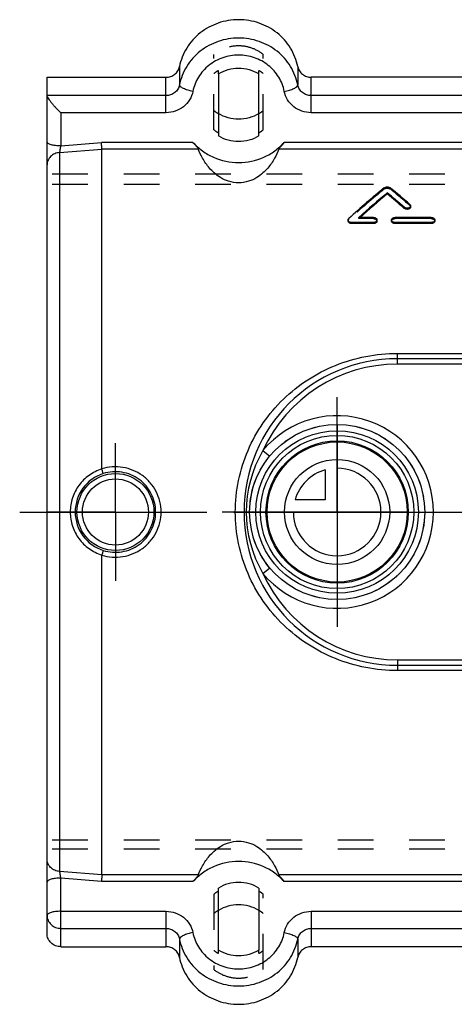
# Model space of a CAD drawing. Header units: millimetres. Extents: x 400 to 600, y 405 to 595.
# Tile 1 of 4: x 400 to 479, y 410 to 590. Entities that reach past the tile are written whole.
import ezdxf

# ---------------------------------------------------------------- set-up
doc = ezdxf.new("R2010")
doc.units = ezdxf.units.MM
doc.header["$LTSCALE"] = 65.185185
doc.linetypes.add('CENTER', pattern=[0.6, 0.375, -0.075, 0.075, -0.075])
doc.linetypes.add('HIDDEN', pattern=[0.2, 0.1, -0.1])
doc.layers.get('0').update_dxf_attribs({"linetype": 'CONTINUOUS'})
for name, color, linetype in [('ACHSEN_S', 7, 'CONTINUOUS'), ('DEFAULT_2', 8, 'HIDDEN'), ('FASEN', 7, 'CONTINUOUS'), ('FLAECHEN', 7, 'CONTINUOUS'), ('KONST.EL_MIT_GEO', 7, 'CONTINUOUS'), ('KURVEN', 7, 'CONTINUOUS')]:
    doc.layers.add(name, color=color, linetype=linetype)

msp = doc.modelspace()

# ---------------------------------------------------------------- linework, layer by layer
at = {"color": 7, "linetype": 'Continuous'}
for p, q in [((436.3, 580.05), (436.3, 568.68)), ((443.7, 568.68), (443.7, 580.05)), ((431.66, 567.5), (414.96, 567.5)), ((551.66, 567.5), (448.34, 567.5)), ((415, 507.87), (415, 566.3)), ((432.63, 566.3), (415, 566.3)), ((552.63, 566.3), (447.37, 566.3)), ((415, 433.7), (415, 492.13)), ((432.63, 433.7), (415, 433.7)), ((552.63, 433.7), (447.37, 433.7)), ((431.66, 432.5), (414.96, 432.5)), ((551.66, 432.5), (448.34, 432.5)), ((436.3, 419.95), (436.3, 431.32)), ((443.7, 431.32), (443.7, 419.95))]:
    msp.add_line(p, q, dxfattribs=at)
for points, knots in [([(436.3, 580.05), (436.85, 580.38), (438.06, 580.89), (440, 581.15), (441.94, 580.89), (443.15, 580.38), (443.7, 580.05)], [0, 0, 0, 0, 0.249227, 0.5, 0.750773, 1, 1, 1, 1]), ([(443.7, 572.76), (443.15, 572.43), (441.94, 571.92), (440, 571.66), (438.06, 571.92), (436.85, 572.43), (436.3, 572.76)], [0, 0, 0, 0, 0.249224, 0.5, 0.750776, 1, 1, 1, 1]), ([(443.7, 568.68), (443.15, 568.35), (441.94, 567.84), (440, 567.58), (438.06, 567.84), (436.85, 568.35), (436.3, 568.68)], [0, 0, 0, 0, 0.249223, 0.5, 0.750777, 1, 1, 1, 1]), ([(415, 566.3), (415, 566.37), (414.99, 566.54), (414.98, 566.94), (414.97, 567.27), (414.96, 567.5)], [0, 0, 0, 0, 0.172892, 0.418501, 1, 1, 1, 1]), ([(431.66, 567.5), (431.76, 567.39), (431.95, 567.18), (432.23, 566.86), (432.44, 566.61), (432.57, 566.43), (432.62, 566.34), (432.63, 566.3)], [0, 0, 0, 0, 0.280309, 0.558731, 0.81346, 0.919583, 1, 1, 1, 1]), ([(431.66, 567.5), (432.18, 566.93), (433.35, 565.88), (436.06, 564.33), (440, 563.51), (443.94, 564.33), (446.65, 565.88), (447.82, 566.93), (448.34, 567.5)], [0, 0, 0, 0, 0.123944, 0.248999, 0.5, 0.751, 0.876056, 1, 1, 1, 1]), ([(447.37, 566.3), (447.38, 566.34), (447.43, 566.43), (447.56, 566.61), (447.77, 566.86), (448.05, 567.18), (448.24, 567.39), (448.34, 567.5)], [0, 0, 0, 0, 0.080417, 0.18654, 0.441269, 0.719691, 1, 1, 1, 1]), ([(447.37, 566.3), (447.15, 565.72), (446.57, 564.49), (445.56, 563.02), (444.43, 561.86), (443.27, 561), (441.78, 560.31), (440, 560.03), (438.22, 560.31), (436.73, 561), (435.57, 561.86), (434.44, 563.02), (433.43, 564.49), (432.85, 565.72), (432.63, 566.3)], [0, 0, 0, 0, 0.091782, 0.198985, 0.260589, 0.329812, 0.409485, 0.5, 0.590515, 0.670188, 0.739412, 0.801015, 0.908218, 1, 1, 1, 1]), ([(432.63, 433.7), (432.85, 434.28), (433.43, 435.51), (434.44, 436.98), (435.57, 438.14), (436.73, 439), (438.22, 439.69), (440, 439.97), (441.78, 439.69), (443.27, 439), (444.43, 438.14), (445.56, 436.98), (446.57, 435.51), (447.15, 434.28), (447.37, 433.7)], [0, 0, 0, 0, 0.091782, 0.198985, 0.260588, 0.329812, 0.409485, 0.5, 0.590515, 0.670188, 0.739411, 0.801015, 0.908218, 1, 1, 1, 1]), ([(448.34, 432.5), (447.82, 433.07), (446.65, 434.12), (443.94, 435.67), (440, 436.49), (436.06, 435.67), (433.35, 434.12), (432.18, 433.07), (431.66, 432.5)], [0, 0, 0, 0, 0.123944, 0.249, 0.5, 0.751001, 0.876056, 1, 1, 1, 1]), ([(415, 433.7), (415, 433.63), (414.99, 433.46), (414.98, 433.06), (414.97, 432.73), (414.96, 432.5)], [0, 0, 0, 0, 0.172893, 0.418501, 1, 1, 1, 1]), ([(432.63, 433.7), (432.62, 433.66), (432.57, 433.57), (432.44, 433.39), (432.23, 433.14), (431.95, 432.82), (431.76, 432.61), (431.66, 432.5)], [0, 0, 0, 0, 0.080417, 0.186542, 0.441268, 0.71969, 1, 1, 1, 1]), ([(448.34, 432.5), (448.24, 432.61), (448.05, 432.82), (447.77, 433.14), (447.56, 433.39), (447.43, 433.57), (447.38, 433.66), (447.37, 433.7)], [0, 0, 0, 0, 0.28031, 0.558732, 0.813458, 0.919583, 1, 1, 1, 1]), ([(443.7, 431.32), (443.15, 431.65), (441.94, 432.16), (440, 432.42), (438.06, 432.16), (436.85, 431.65), (436.3, 431.32)], [0, 0, 0, 0, 0.249223, 0.5, 0.750777, 1, 1, 1, 1]), ([(443.7, 427.24), (443.15, 427.57), (441.94, 428.08), (440, 428.34), (438.06, 428.08), (436.85, 427.57), (436.3, 427.24)], [0, 0, 0, 0, 0.249224, 0.5, 0.750776, 1, 1, 1, 1]), ([(443.7, 419.95), (443.15, 419.62), (441.94, 419.11), (440, 418.85), (438.06, 419.11), (436.85, 419.62), (436.3, 419.95)], [0, 0, 0, 0, 0.249227, 0.5, 0.750773, 1, 1, 1, 1])]:
    msp.add_open_spline(points, degree=3, knots=knots, dxfattribs=at)
at = {"layer": 'ACHSEN_S', "color": 2, "linetype": 'CENTER'}
msp.add_line((400, 500), (600, 500), dxfattribs=at)
at = {"layer": 'DEFAULT_2', "color": 8, "linetype": 'HIDDEN'}
for p, q in [((435.5, 569.82), (435.5, 583.57)), ((444.5, 569.82), (444.5, 583.57)), ((436.3, 580.05), (436.3, 580.63)), ((443.7, 580.05), (443.7, 580.63)), ((435.5, 430.18), (435.5, 416.43)), ((444.5, 416.43), (444.5, 430.18)), ((436.3, 419.37), (436.3, 419.95)), ((443.7, 419.37), (443.7, 419.95))]:
    msp.add_line(p, q, dxfattribs=at)
for centre, start, end in [((439.88, 574.61), 120.7733, 128.7426), ((440.12, 574.61), 51.2574, 59.2267), ((439.89, 578.78), 231.2594, 239.2159), ((440.11, 578.78), 300.7841, 308.7406), ((439.88, 575.28), 231.2574, 239.2267), ((440.12, 575.28), 300.7733, 308.7426), ((439.88, 424.72), 120.7733, 128.7426), ((440.12, 424.72), 51.2574, 59.2267), ((439.89, 421.22), 120.7841, 128.7406), ((440.11, 421.22), 51.2594, 59.2159), ((439.88, 425.39), 231.2574, 239.2267), ((440.12, 425.39), 300.7733, 308.7426)]:
    msp.add_arc(centre, 7.01, start, end, dxfattribs=at)
for points in [[(444.5, 583.57), (443.87, 584.07), (442.43, 584.87), (440, 585.27), (437.57, 584.87), (436.13, 584.07), (435.5, 583.57)], [(435.5, 416.43), (436.13, 415.93), (437.57, 415.13), (440, 414.73), (442.43, 415.13), (443.87, 415.93), (444.5, 416.43)]]:
    msp.add_open_spline(points, degree=3, knots=[0, 0, 0, 0, 0.248818, 0.5, 0.751182, 1, 1, 1, 1], dxfattribs=at)
at = {"layer": 'FASEN', "color": 7, "linetype": 'Continuous'}
for radius in [16, 14.85]:
    msp.add_circle((458, 500), radius, dxfattribs=at)
at = {"layer": 'FLAECHEN', "color": 2, "linetype": 'CENTER'}
for p, q in [((458, 500), (458, 521)), ((417.5, 500), (417.5, 512.55)), ((417.5, 500), (404.95, 500)), ((417.5, 500), (417.5, 487.45)), ((417.5, 500), (430.05, 500)), ((458, 500), (437, 500)), ((458, 500), (458, 479)), ((458, 500), (479, 500))]:
    msp.add_line(p, q, dxfattribs=at)
at = {"layer": 'KONST.EL_MIT_GEO', "color": 7, "linetype": 'Continuous'}
for p, q in [((429.19, 581.35), (429.19, 578)), ((450.81, 581.35), (450.81, 578)), ((405, 422.99), (405, 579.4)), ((405, 579.4), (426.73, 579.4)), ((426.73, 572.93), (426.73, 579.4)), ((453.27, 572.93), (453.27, 579.4)), ((546.73, 579.4), (453.27, 579.4)), ((426.73, 576.05), (405, 576.05)), ((546.73, 576.05), (453.27, 576.05)), ((407.5, 572.93), (407.5, 566.87)), ((426.73, 572.93), (407.5, 572.93)), ((546.73, 572.93), (453.27, 572.93)), ((407.5, 566.87), (414.96, 567.5)), ((407.28, 565.65), (415, 566.3)), ((407.28, 565.65), (407.28, 434.35)), ((467.15, 558.1), (467.15, 558.31)), ((471.43, 555.71), (471.43, 555.93)), ((470.24, 555.46), (470.24, 555.67)), ((460, 553.13), (460, 553.35)), ((460.66, 552.67), (460.66, 552.89)), ((464.62, 552.89), (460.66, 552.89)), ((464.62, 552.67), (460.66, 552.67)), ((464.62, 553.8), (461.98, 553.8)), ((464.62, 552.67), (464.62, 552.89)), ((465.28, 553.13), (465.28, 553.35)), ((467.92, 553.13), (467.92, 553.35)), ((475.19, 553.8), (468.58, 553.8)), ((468.58, 552.67), (468.58, 552.89)), ((475.19, 552.89), (468.58, 552.89)), ((475.19, 552.67), (468.58, 552.67)), ((475.19, 552.67), (475.19, 552.89)), ((475.85, 553.13), (475.85, 553.35)), ((469, 527), (469, 528.97)), ((469, 528.97), (527, 528.97)), ((527, 528), (469, 528)), ((514.87, 527), (469, 527)), ((444.44, 511.22), (445.68, 510.2)), ((444.44, 488.78), (445.68, 489.8)), ((469, 473), (469, 471.03)), ((469, 473), (514.87, 473)), ((469, 472), (527, 472)), ((527, 471.03), (469, 471.03)), ((415, 433.7), (407.28, 434.35)), ((407.5, 420.6), (407.5, 433.13)), ((414.96, 432.5), (407.5, 433.13)), ((407.5, 427.07), (426.73, 427.07)), ((426.73, 427.07), (426.73, 420.6)), ((453.27, 427.07), (546.73, 427.07)), ((453.27, 427.07), (453.27, 420.6)), ((407.5, 423.95), (426.73, 423.95)), ((453.27, 423.95), (546.73, 423.95)), ((429.19, 422), (429.19, 418.65)), ((450.81, 422), (450.81, 418.65)), ((407.5, 420.6), (426.73, 420.6)), ((546.73, 420.6), (453.27, 420.6))]:
    msp.add_line(p, q, dxfattribs=at)
at = {"layer": 'KONST.EL_MIT_GEO', "color": 8, "linetype": 'HIDDEN'}
for p, q in [((595, 561.72), (405, 561.72)), ((595, 559.8), (405, 559.8)), ((466.61, 559), (466.61, 559.22)), ((467.69, 559), (467.69, 559.22)), ((471.3, 555.97), (471.3, 556.19)), ((460.13, 553.41), (460.13, 553.62)), ((461.98, 553.59), (461.98, 553.8)), ((464.62, 553.59), (461.98, 553.59)), ((464.62, 553.59), (464.62, 553.8)), ((468.58, 553.59), (468.58, 553.8)), ((475.19, 553.59), (468.58, 553.59)), ((475.19, 553.59), (475.19, 553.8)), ((595, 440.03), (405, 440.03)), ((595, 438.43), (405, 438.43))]:
    msp.add_line(p, q, dxfattribs=at)
msp.add_circle((458, 500), 16, dxfattribs=at)
at = {"layer": 'KONST.EL_MIT_GEO', "color": 7, "linetype": 'Continuous'}
for centre, radius in [((458, 500), 14), ((458, 500), 13), ((417.5, 500), 7.03), ((417.5, 500), 6.03)]:
    msp.add_circle(centre, radius, dxfattribs=at)
for centre, radius, start, end in [((469, 500), 28, 90, 270), ((469, 500), 27, 90, 155.4356), ((458, 500), 17.6, 219.6238, 140.3762), ((463.51, 500), 22.12, 149.5105, 210.4895), ((417.49, 500.01), 7.35, 107.6533, 180.0415), ((417.49, 499.99), 7.35, 179.9585, 252.3467), ((469, 500), 27, 204.5643, 270)]:
    msp.add_arc(centre, radius, start, end, dxfattribs=at)
for centre, major_axis, start_param, end_param in [((458.6, 500), (47.56, 71.42), 0.89408, 1.01214), ((460.24, 500), (47.56, 71.42), 0.914416, 1.008546), ((460.24, 500), (47.36, 71.13), 0.913901, 1.004175), ((474.06, 500), (-47.56, 71.42), -0.970792, -0.914416), ((474.06, 500), (-47.36, 71.13), -0.970509, -0.913901), ((475.71, 500), (-47.56, 71.42), -0.96005, -0.89408)]:
    msp.add_ellipse(centre, major_axis=major_axis, ratio=0.390849, start_param=start_param, end_param=end_param, dxfattribs=at)
at = {"layer": 'KONST.EL_MIT_GEO', "color": 8, "linetype": 'HIDDEN'}
for centre, major_axis, start_param, end_param in [((458.6, 500), (47.36, 71.13), 0.893481, 1.012026), ((475.71, 500), (-47.36, 71.13), -0.959723, -0.893481), ((460.24, 500), (47.36, 71.13), 7.287361, 7.291603)]:
    msp.add_ellipse(centre, major_axis=major_axis, ratio=0.390849, start_param=start_param, end_param=end_param, dxfattribs=at)
at = {"layer": 'KONST.EL_MIT_GEO', "color": 7, "linetype": 'Continuous'}
for points, knots in [([(450.81, 581.35), (450.57, 582.54), (449.66, 584.87), (447.14, 587.68), (443.79, 589.5), (440, 590.13), (436.21, 589.5), (432.86, 587.68), (430.34, 584.87), (429.43, 582.54), (429.19, 581.35)], [0, 0, 0, 0, 0.122546, 0.246748, 0.372785, 0.5, 0.627215, 0.753252, 0.877454, 1, 1, 1, 1]), ([(450.81, 578), (450.57, 579.19), (449.66, 581.52), (447.14, 584.33), (443.79, 586.15), (440, 586.78), (436.21, 586.15), (432.86, 584.33), (430.34, 581.52), (429.43, 579.19), (429.19, 578)], [0, 0, 0, 0, 0.122546, 0.246748, 0.372785, 0.5, 0.627215, 0.753252, 0.877454, 1, 1, 1, 1]), ([(448.35, 576.83), (448.17, 577.75), (447.64, 579.1), (446.5, 580.62), (445.1, 581.95), (442.93, 583.13), (440, 583.61), (437.07, 583.13), (434.9, 581.95), (433.5, 580.62), (432.36, 579.1), (431.83, 577.75), (431.65, 576.83)], [0, 0, 0, 0, 0.12243, 0.184473, 0.246987, 0.372905, 0.5, 0.627095, 0.753013, 0.815527, 0.87757, 1, 1, 1, 1]), ([(426.73, 579.4), (427.02, 579.4), (427.6, 579.49), (428.36, 579.91), (428.93, 580.55), (429.14, 581.08), (429.19, 581.35)], [0, 0, 0, 0, 0.254434, 0.506503, 0.754903, 1, 1, 1, 1]), ([(450.81, 581.35), (450.86, 581.08), (451.07, 580.55), (451.64, 579.91), (452.4, 579.49), (452.98, 579.4), (453.27, 579.4)], [0, 0, 0, 0, 0.245097, 0.493497, 0.745566, 1, 1, 1, 1]), ([(429.19, 578), (429.14, 577.73), (428.93, 577.2), (428.36, 576.56), (427.6, 576.14), (427.02, 576.05), (426.73, 576.05)], [0, 0, 0, 0, 0.245097, 0.493497, 0.745566, 1, 1, 1, 1]), ([(431.65, 576.83), (431.33, 576.88), (430.74, 577.02), (430.06, 577.27), (429.62, 577.5), (429.35, 577.69), (429.19, 577.88), (429.19, 578)], [0, 0, 0, 0, 0.343751, 0.646779, 0.77033, 0.870517, 1, 1, 1, 1]), ([(448.35, 576.83), (448.67, 576.88), (449.26, 577.02), (449.94, 577.27), (450.38, 577.5), (450.65, 577.69), (450.81, 577.88), (450.81, 578)], [0, 0, 0, 0, 0.343751, 0.646779, 0.77033, 0.870517, 1, 1, 1, 1]), ([(453.27, 576.05), (452.98, 576.05), (452.4, 576.14), (451.64, 576.56), (451.07, 577.2), (450.86, 577.73), (450.81, 578)], [0, 0, 0, 0, 0.254434, 0.506503, 0.754903, 1, 1, 1, 1]), ([(405, 576.05), (405, 576.01), (405.02, 575.93), (405.1, 575.73), (405.28, 575.44), (405.55, 575.06), (405.89, 574.64), (406.26, 574.2), (406.8, 573.62), (407.21, 573.2), (407.5, 572.93)], [0, 0, 0, 0, 0.026094, 0.061785, 0.158498, 0.279658, 0.415344, 0.558893, 0.70602, 1, 1, 1, 1]), ([(431.65, 576.83), (431.54, 576.28), (431.12, 575.22), (429.98, 573.95), (428.46, 573.12), (427.31, 572.93), (426.73, 572.93)], [0, 0, 0, 0, 0.245092, 0.493497, 0.745572, 1, 1, 1, 1]), ([(453.27, 572.93), (452.69, 572.93), (451.54, 573.12), (450.02, 573.95), (448.88, 575.22), (448.46, 576.28), (448.35, 576.83)], [0, 0, 0, 0, 0.254428, 0.506503, 0.754908, 1, 1, 1, 1]), ([(407.5, 566.87), (407.18, 566.87), (406.71, 566.89), (406.13, 566.98), (405.75, 567.07), (405.44, 567.18), (405.17, 567.31), (405, 567.48), (405, 567.6)], [0, 0, 0, 0, 0.352877, 0.51393, 0.657362, 0.778842, 0.875724, 1, 1, 1, 1]), ([(407.5, 566.87), (407.45, 566.63), (407.38, 566.3), (407.31, 565.9), (407.29, 565.72), (407.28, 565.65)], [0, 0, 0, 0, 0.577724, 0.82527, 1, 1, 1, 1]), ([(407.28, 565.65), (406.98, 565.63), (406.38, 565.48), (405.63, 564.98), (405.12, 564.25), (405, 563.68), (405, 563.41)], [0, 0, 0, 0, 0.261789, 0.516319, 0.761448, 1, 1, 1, 1]), ([(466.61, 559.22), (466.68, 559.27), (466.86, 559.35), (467.15, 559.39), (467.44, 559.35), (467.62, 559.27), (467.69, 559.22)], [0, 0, 0, 0, 0.232679, 0.5, 0.767321, 1, 1, 1, 1]), ([(471.43, 555.93), (471.43, 555.88), (471.41, 555.79), (471.31, 555.66), (471.16, 555.57), (470.92, 555.49), (470.59, 555.48), (470.34, 555.59), (470.24, 555.67)], [0, 0, 0, 0, 0.095705, 0.202136, 0.32379, 0.458987, 0.743744, 1, 1, 1, 1]), ([(471.3, 556.19), (471.34, 556.15), (471.41, 556.07), (471.43, 555.97), (471.43, 555.93)], [0, 0, 0, 0, 0.527074, 1, 1, 1, 1]), ([(471.43, 555.72), (471.43, 555.67), (471.41, 555.57), (471.31, 555.45), (471.16, 555.36), (470.92, 555.27), (470.59, 555.27), (470.34, 555.37), (470.24, 555.46)], [0, 0, 0, 0, 0.095682, 0.202099, 0.323752, 0.458955, 0.743736, 1, 1, 1, 1]), ([(460, 553.35), (460, 553.39), (460.03, 553.5), (460.09, 553.58), (460.13, 553.62)], [0, 0, 0, 0, 0.477421, 1, 1, 1, 1]), ([(460.66, 552.89), (460.58, 552.89), (460.41, 552.91), (460.19, 553), (460.04, 553.15), (460, 553.28), (460, 553.35)], [0, 0, 0, 0, 0.289989, 0.558497, 0.793137, 1, 1, 1, 1]), ([(460.66, 552.67), (460.58, 552.67), (460.41, 552.7), (460.19, 552.79), (460.04, 552.94), (460, 553.07), (460, 553.13)], [0, 0, 0, 0, 0.289997, 0.558511, 0.793148, 1, 1, 1, 1]), ([(464.62, 553.8), (464.71, 553.8), (464.87, 553.78), (465.09, 553.68), (465.24, 553.54), (465.28, 553.41), (465.28, 553.35)], [0, 0, 0, 0, 0.290684, 0.559196, 0.793247, 1, 1, 1, 1]), ([(465.28, 553.35), (465.28, 553.28), (465.24, 553.15), (465.09, 553), (464.87, 552.91), (464.71, 552.89), (464.62, 552.89)], [0, 0, 0, 0, 0.206865, 0.441513, 0.710017, 1, 1, 1, 1]), ([(465.28, 553.13), (465.28, 553.07), (465.24, 552.94), (465.09, 552.79), (464.87, 552.7), (464.71, 552.67), (464.62, 552.67)], [0, 0, 0, 0, 0.206855, 0.4415, 0.710009, 1, 1, 1, 1]), ([(467.92, 553.35), (467.92, 553.41), (467.97, 553.54), (468.12, 553.68), (468.34, 553.78), (468.5, 553.8), (468.58, 553.8)], [0, 0, 0, 0, 0.206753, 0.440804, 0.709316, 1, 1, 1, 1]), ([(468.58, 552.89), (468.5, 552.89), (468.34, 552.91), (468.12, 553), (467.97, 553.15), (467.92, 553.28), (467.92, 553.35)], [0, 0, 0, 0, 0.289982, 0.558486, 0.793135, 1, 1, 1, 1]), ([(468.58, 552.67), (468.5, 552.67), (468.34, 552.7), (468.12, 552.79), (467.97, 552.94), (467.92, 553.07), (467.92, 553.13)], [0, 0, 0, 0, 0.289991, 0.5585, 0.793146, 1, 1, 1, 1]), ([(475.19, 553.8), (475.27, 553.8), (475.44, 553.78), (475.65, 553.68), (475.81, 553.54), (475.85, 553.41), (475.85, 553.35)], [0, 0, 0, 0, 0.290684, 0.559196, 0.793247, 1, 1, 1, 1]), ([(475.85, 553.35), (475.85, 553.28), (475.81, 553.15), (475.65, 553), (475.44, 552.91), (475.27, 552.89), (475.19, 552.89)], [0, 0, 0, 0, 0.206865, 0.441513, 0.710017, 1, 1, 1, 1]), ([(475.85, 553.13), (475.85, 553.07), (475.81, 552.94), (475.65, 552.79), (475.44, 552.7), (475.27, 552.67), (475.19, 552.67)], [0, 0, 0, 0, 0.206855, 0.4415, 0.710009, 1, 1, 1, 1]), ([(469, 471.03), (467.07, 471.03), (463.21, 471.4), (457.65, 473.04), (452.54, 475.7), (448.06, 479.27), (444.34, 483.64), (441.54, 488.68), (439.8, 494.21), (439.2, 500), (439.8, 505.79), (441.54, 511.32), (444.34, 516.36), (448.06, 520.73), (452.54, 524.3), (457.65, 526.96), (463.21, 528.6), (467.07, 528.97), (469, 528.97)], [0, 0, 0, 0, 0.063076, 0.125797, 0.188041, 0.249971, 0.311917, 0.374193, 0.436931, 0.5, 0.563069, 0.625807, 0.688083, 0.750029, 0.811959, 0.874203, 0.936924, 1, 1, 1, 1]), ([(415, 507.84), (414.18, 507.58), (412.6, 506.79), (410.72, 504.95), (409.51, 502.61), (409.23, 500.86), (409.23, 500)], [0, 0, 0, 0, 0.249911, 0.499946, 0.749967, 1, 1, 1, 1]), ([(425.84, 500), (425.84, 500.65), (425.69, 501.95), (425, 503.78), (423.9, 505.4), (422.46, 506.73), (420.75, 507.68), (418.86, 508.21), (416.9, 508.3), (415.62, 508.06), (415, 507.87)], [0, 0, 0, 0, 0.125066, 0.250057, 0.374973, 0.499867, 0.624814, 0.749848, 0.874933, 1, 1, 1, 1]), ([(415.26, 507.01), (415.26, 507.02), (415.25, 507.04), (415.24, 507.09), (415.22, 507.17), (415.17, 507.31), (415.1, 507.54), (415.04, 507.74), (415, 507.84)], [0, 0, 0, 0, 0.024784, 0.084124, 0.176247, 0.29837, 0.616591, 1, 1, 1, 1]), ([(424.84, 500), (424.84, 500.58), (424.71, 501.73), (424.11, 503.36), (423.15, 504.81), (421.87, 506), (420.36, 506.85), (418.69, 507.33), (416.95, 507.41), (415.81, 507.18), (415.26, 507.01)], [0, 0, 0, 0, 0.125099, 0.250101, 0.374998, 0.49986, 0.624785, 0.749822, 0.874924, 1, 1, 1, 1]), ([(409.23, 500), (409.23, 499.14), (409.51, 497.39), (410.72, 495.05), (412.6, 493.21), (414.18, 492.42), (415, 492.16)], [0, 0, 0, 0, 0.250017, 0.500043, 0.750081, 1, 1, 1, 1]), ([(415, 492.13), (415.62, 491.94), (416.9, 491.7), (418.86, 491.79), (420.75, 492.32), (422.46, 493.27), (423.9, 494.6), (425, 496.22), (425.69, 498.05), (425.84, 499.35), (425.84, 500)], [0, 0, 0, 0, 0.125064, 0.250148, 0.375181, 0.500127, 0.62502, 0.749934, 0.874924, 1, 1, 1, 1]), ([(415.26, 492.99), (415.81, 492.82), (416.95, 492.59), (418.69, 492.67), (420.36, 493.15), (421.87, 494), (423.15, 495.19), (424.11, 496.64), (424.71, 498.27), (424.84, 499.42), (424.84, 500)], [0, 0, 0, 0, 0.125072, 0.250174, 0.37521, 0.500134, 0.624995, 0.749891, 0.874891, 1, 1, 1, 1]), ([(415.26, 492.99), (415.26, 492.98), (415.25, 492.96), (415.24, 492.91), (415.22, 492.83), (415.17, 492.69), (415.1, 492.46), (415.04, 492.26), (415, 492.16)], [0, 0, 0, 0, 0.02478, 0.084118, 0.176243, 0.298367, 0.61659, 1, 1, 1, 1]), ([(407.28, 434.35), (406.98, 434.37), (406.38, 434.52), (405.63, 435.02), (405.12, 435.75), (405, 436.32), (405, 436.59)], [0, 0, 0, 0, 0.261789, 0.516319, 0.761448, 1, 1, 1, 1]), ([(407.28, 434.35), (407.29, 434.28), (407.31, 434.1), (407.38, 433.7), (407.45, 433.37), (407.5, 433.13)], [0, 0, 0, 0, 0.17473, 0.422276, 1, 1, 1, 1]), ([(407.5, 433.13), (407.18, 433.13), (406.71, 433.11), (406.13, 433.02), (405.75, 432.93), (405.44, 432.82), (405.17, 432.69), (405, 432.52), (405, 432.4)], [0, 0, 0, 0, 0.352877, 0.51393, 0.657362, 0.778842, 0.875724, 1, 1, 1, 1]), ([(407.5, 427.07), (407.18, 427.07), (406.71, 427.05), (406.13, 426.96), (405.75, 426.87), (405.44, 426.76), (405.17, 426.63), (405, 426.45), (405, 426.34)], [0, 0, 0, 0, 0.352865, 0.513934, 0.657363, 0.778844, 0.875728, 1, 1, 1, 1]), ([(405, 426.34), (405, 426.03), (405.13, 425.4), (405.69, 424.6), (406.52, 424.07), (407.18, 423.95), (407.5, 423.95)], [0, 0, 0, 0, 0.244859, 0.492761, 0.744904, 1, 1, 1, 1]), ([(426.73, 427.07), (427.31, 427.07), (428.46, 426.88), (429.98, 426.05), (431.12, 424.78), (431.54, 423.72), (431.65, 423.17)], [0, 0, 0, 0, 0.254428, 0.506503, 0.754908, 1, 1, 1, 1]), ([(448.35, 423.17), (448.46, 423.72), (448.88, 424.78), (450.02, 426.05), (451.54, 426.88), (452.69, 427.07), (453.27, 427.07)], [0, 0, 0, 0, 0.245092, 0.493497, 0.745572, 1, 1, 1, 1]), ([(407.5, 420.6), (407.18, 420.6), (406.52, 420.72), (405.69, 421.25), (405.13, 422.05), (405, 422.68), (405, 422.99)], [0, 0, 0, 0, 0.255098, 0.50724, 0.755142, 1, 1, 1, 1]), ([(426.73, 423.95), (427.02, 423.95), (427.6, 423.86), (428.36, 423.44), (428.93, 422.8), (429.14, 422.27), (429.19, 422)], [0, 0, 0, 0, 0.254434, 0.506503, 0.754903, 1, 1, 1, 1]), ([(431.65, 423.17), (431.33, 423.12), (430.74, 422.98), (430.06, 422.73), (429.62, 422.5), (429.35, 422.31), (429.19, 422.12), (429.19, 422)], [0, 0, 0, 0, 0.343751, 0.646779, 0.77033, 0.870517, 1, 1, 1, 1]), ([(431.65, 423.17), (431.83, 422.25), (432.36, 420.9), (433.5, 419.38), (434.9, 418.05), (437.07, 416.87), (440, 416.39), (442.93, 416.87), (445.1, 418.05), (446.5, 419.38), (447.64, 420.9), (448.17, 422.25), (448.35, 423.17)], [0, 0, 0, 0, 0.12243, 0.184473, 0.246987, 0.372905, 0.5, 0.627095, 0.753013, 0.815527, 0.87757, 1, 1, 1, 1]), ([(448.35, 423.17), (448.67, 423.12), (449.26, 422.98), (449.94, 422.73), (450.38, 422.5), (450.65, 422.31), (450.81, 422.12), (450.81, 422)], [0, 0, 0, 0, 0.343751, 0.646779, 0.77033, 0.870517, 1, 1, 1, 1]), ([(450.81, 422), (450.86, 422.27), (451.07, 422.8), (451.64, 423.44), (452.4, 423.86), (452.98, 423.95), (453.27, 423.95)], [0, 0, 0, 0, 0.245097, 0.493497, 0.745566, 1, 1, 1, 1]), ([(429.19, 422), (429.43, 420.81), (430.34, 418.48), (432.86, 415.67), (436.21, 413.85), (440, 413.22), (443.79, 413.85), (447.14, 415.67), (449.66, 418.48), (450.57, 420.81), (450.81, 422)], [0, 0, 0, 0, 0.122546, 0.246748, 0.372785, 0.5, 0.627215, 0.753252, 0.877454, 1, 1, 1, 1]), ([(429.19, 418.65), (429.14, 418.92), (428.93, 419.45), (428.36, 420.09), (427.6, 420.51), (427.02, 420.6), (426.73, 420.6)], [0, 0, 0, 0, 0.245097, 0.493497, 0.745566, 1, 1, 1, 1]), ([(453.27, 420.6), (452.98, 420.6), (452.4, 420.51), (451.64, 420.09), (451.07, 419.45), (450.86, 418.92), (450.81, 418.65)], [0, 0, 0, 0, 0.254434, 0.506503, 0.754903, 1, 1, 1, 1]), ([(429.19, 418.65), (429.43, 417.46), (430.34, 415.13), (432.86, 412.32), (436.21, 410.5), (440, 409.87), (443.79, 410.5), (447.14, 412.32), (449.66, 415.13), (450.57, 417.46), (450.81, 418.65)], [0, 0, 0, 0, 0.122546, 0.246748, 0.372785, 0.5, 0.627215, 0.753252, 0.877454, 1, 1, 1, 1])]:
    msp.add_open_spline(points, degree=3, knots=knots, dxfattribs=at)
at = {"layer": 'KONST.EL_MIT_GEO', "color": 8, "linetype": 'HIDDEN'}
for points, knots in [([(466.61, 559), (466.68, 559.06), (466.86, 559.14), (467.15, 559.18), (467.44, 559.14), (467.62, 559.06), (467.69, 559)], [0, 0, 0, 0, 0.232658, 0.5, 0.767341, 1, 1, 1, 1]), ([(471.3, 555.97), (471.34, 555.94), (471.41, 555.86), (471.43, 555.76), (471.43, 555.72)], [0, 0, 0, 0, 0.527101, 1, 1, 1, 1]), ([(460, 553.13), (460, 553.18), (460.03, 553.29), (460.09, 553.37), (460.13, 553.41)], [0, 0, 0, 0, 0.477415, 1, 1, 1, 1]), ([(464.62, 553.59), (464.71, 553.59), (464.87, 553.57), (465.09, 553.47), (465.24, 553.32), (465.28, 553.19), (465.28, 553.13)], [0, 0, 0, 0, 0.290695, 0.559212, 0.793259, 1, 1, 1, 1]), ([(467.92, 553.13), (467.92, 553.19), (467.97, 553.32), (468.12, 553.47), (468.34, 553.57), (468.5, 553.59), (468.58, 553.59)], [0, 0, 0, 0, 0.206742, 0.440788, 0.709304, 1, 1, 1, 1]), ([(475.19, 553.59), (475.27, 553.59), (475.44, 553.57), (475.65, 553.47), (475.81, 553.32), (475.85, 553.19), (475.85, 553.13)], [0, 0, 0, 0, 0.290695, 0.559212, 0.793259, 1, 1, 1, 1])]:
    msp.add_open_spline(points, degree=3, knots=knots, dxfattribs=at)
at = {"layer": 'KONST.EL_MIT_GEO', "color": 7, "linetype": 'Continuous'}
for points in [[(415, 507.84), (415, 507.85), (415, 507.86), (415, 507.87)], [(415, 492.13), (415, 492.14), (415, 492.15), (415.01, 492.16)]]:
    msp.add_open_spline(points, degree=3, dxfattribs=at)
at = {"layer": 'KURVEN', "color": 40, "linetype": 'Continuous'}
for p, q in [((458, 515.83), (458, 484.17)), ((455.8, 507.69), (455.8, 502.2)), ((455.8, 502.2), (450.31, 502.2)), ((471, 500), (445, 500))]:
    msp.add_line(p, q, dxfattribs=at)
for radius in [16, 12.8, 9.6]:
    msp.add_circle((458, 500), radius, dxfattribs=at)
for start, end in [(180, 90), (105.962, 164.038)]:
    msp.add_arc((458, 500), 8, start, end, dxfattribs=at)

doc.saveas('drawing.dxf')
